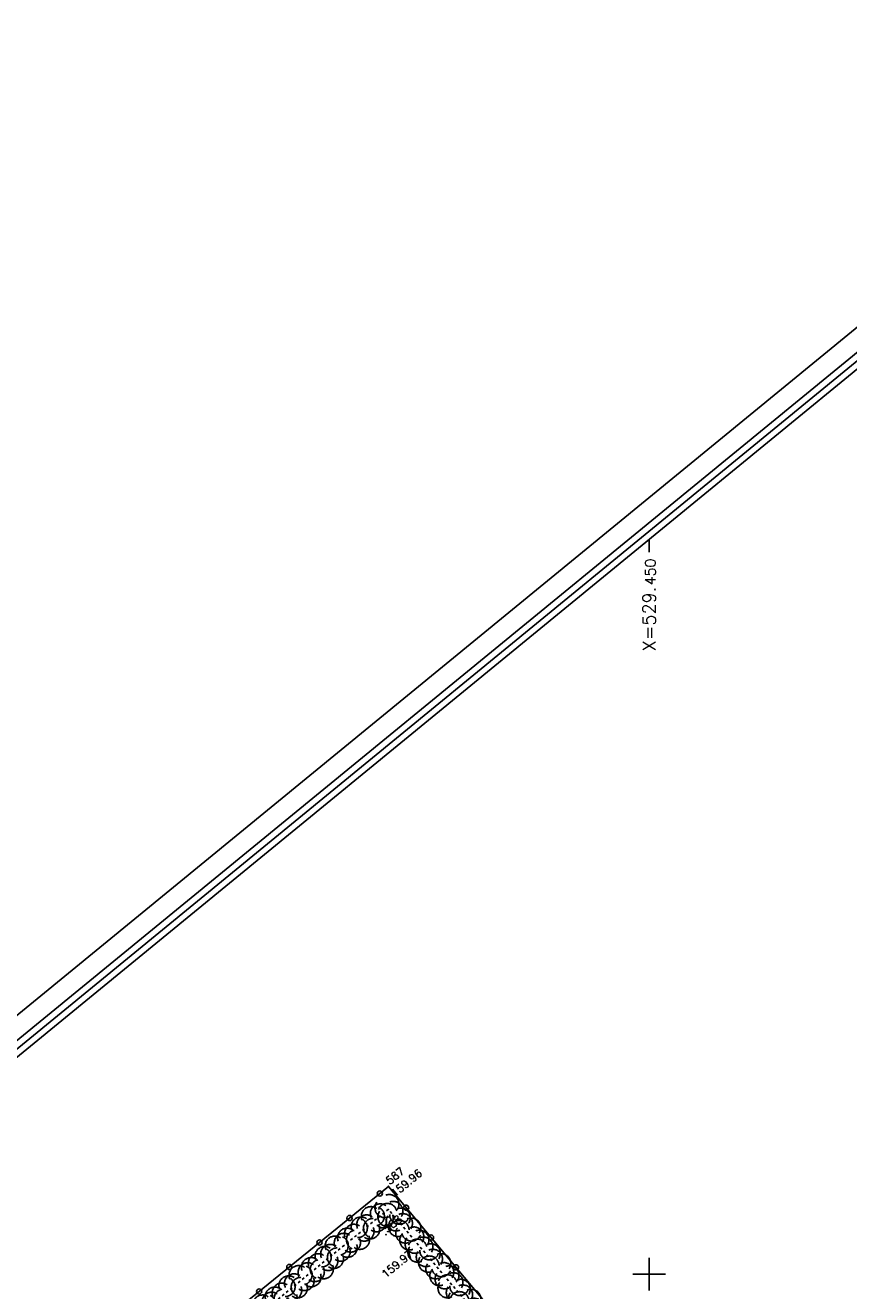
# Model space of a CAD drawing. Header units: feet. Extents: x 529188 to 529675, y 139816 to 140273.
# Tile 106 of 118: x 529426 to 529458, y 140174 to 140223. Entities that reach past the tile are written whole.
import ezdxf
from ezdxf.enums import TextEntityAlignment as Align

# ---------------------------------------------------------------- set-up
doc = ezdxf.new("R2010")
doc.units = ezdxf.units.FT
doc.header["$LTSCALE"] = 2
doc.header["$MEASUREMENT"] = 0
doc.header["$PDSIZE"] = 0.1
doc.linetypes.add('CACHEX2', pattern=[0.75, 0.5, -0.25])
doc.layers.get('0').update_dxf_attribs({"linetype": 'CONTINUOUS'})
for name, color, linetype in [('cadre250', 7, 'CONTINUOUS'), ('CARROYAGE', 7, 'CONTINUOUS'), ('CARROYAGE LAMBERT', 7, 'CONTINUOUS'), ('CLOTURE', 1, 'CONTINUOUS'), ('HAIE', 80, 'CACHEX2'), ('TOPOALT', 3, 'CONTINUOUS'), ('TOPOJIS', 7, 'CONTINUOUS'), ('TOPOJIS-GELE', 7, 'CONTINUOUS'), ('TOPOMAT', 142, 'CONTINUOUS')]:
    doc.layers.add(name, color=color, linetype=linetype)
doc.styles.get("Standard").update_dxf_attribs({"font": 'ROMANS.SHX'})

# ---------------------------------------------------------------- blocks, each defined once
blk = doc.blocks.new('TCPOINT')
at = {"color": 0}
blk.add_point((0, 0), dxfattribs=at)
at = {"layer": 'TOPOALT'}
blk.add_attdef('ALT', text='', height=0.3, dxfattribs=at).set_placement((0.1, -0.1), align=Align.TOP_LEFT)
at = {"layer": 'TOPOMAT'}
blk.add_attdef('MAT', (0.1, 0.1), '', height=0.3, dxfattribs=at)
blk = doc.blocks.new('HAIEBASE')
at = {"layer": 'HAIE'}
for centre, start, end in [((0.002, 0.141), 14.988, 164.4142), ((-0.223, 0.05), 14.988, 164.4142), ((-0.147, -0.129), 50.5983, 200.0244), ((0.078, 0.086), 243.6198, 27.2304), ((0.227, 0.05), 14.988, 164.4142), ((-0.23, -0.099), 196.6108, 340.2213), ((0.022, -0.064), 196.6108, 340.2213), ((0.223, -0.099), 196.6108, 340.2213)]:
    blk.add_arc(centre, 0.25, start, end, dxfattribs=at)
blk = doc.blocks.new('RONDCLOT')
at = {"layer": 'CLOTURE'}
blk.add_circle((0, 0), 0.1, dxfattribs=at)

msp = doc.modelspace()

# ---------------------------------------------------------------- linework, layer by layer
at = {"layer": 'cadre250', "flags": 128}
for points in [[(529227.588, 140022.756), (529532.841, 140272.877), (529675.446, 140098.839), (529330.55, 139816.237), (529234.372, 139933.616)], [(529228.064, 140022.176), (529532.737, 140271.821), (529674.39, 140098.944), (529330.655, 139817.292), (529234.952, 139934.091)], [(529228.222, 140021.983), (529532.702, 140271.47), (529674.038, 140098.979), (529330.69, 139817.644), (529235.145, 139934.249)], [(529228.38, 140021.79), (529532.667, 140271.118), (529673.686, 140099.014), (529330.725, 139817.996), (529235.339, 139934.408)]]:
    msp.add_lwpolyline(points, dxfattribs=at)
at = {"layer": 'CARROYAGE'}
for p, q in [((529450, 140203.382), (529450, 140202.882)), ((529450, 140174.375), (529450, 140175.625)), ((529449.375, 140175), (529450.625, 140175))]:
    msp.add_line(p, q, dxfattribs=at)
at = {"layer": 'CARROYAGE LAMBERT', "flags": 128}
msp.add_lwpolyline([(529369.4, 139849.686), (529673.686, 140099.014), (529532.667, 140271.118), (529228.38, 140021.79)], close=True, dxfattribs=at)
at = {"layer": 'CARROYAGE LAMBERT'}
msp.add_lwpolyline([(529369.4, 139849.686), (529673.686, 140099.014), (529532.667, 140271.118), (529228.38, 140021.79)], close=True, dxfattribs=at)
at = {"layer": 'CLOTURE', "flags": 128}
msp.add_lwpolyline([(529426.211, 140167.238), (529439.936, 140178.387), (529452.99, 140162.74)], dxfattribs=at)
at = {"layer": 'HAIE', "ltscale": 0.005, "flags": 128}
msp.add_lwpolyline([(529411.763, 140154.623), (529426.309, 140166.403), (529439.934, 140177.506), (529452.904, 140162.107), (529478.538, 140184.008), (529484.995, 140189.522)], dxfattribs=at)

# ---------------------------------------------------------------- block references
at = {"layer": 'CLOTURE'}
for p, rotation in [((529439.6, 140178.114), 39.08780934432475), ((529440.62, 140177.568), 309.8356782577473), ((529438.436, 140177.169), 39.08780934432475), ((529441.581, 140176.416), 309.8356782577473), ((529437.272, 140176.223), 39.08780934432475), ((529436.107, 140175.277), 39.08780934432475), ((529442.542, 140175.264), 309.8356782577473), ((529434.943, 140174.331), 39.08780934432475)]:
    msp.add_blockref('RONDCLOT', p, dxfattribs=dict(at, rotation=rotation))
at = {"layer": 'HAIE', "ltscale": 0.005, "xscale": 1.5, "yscale": 1.5, "zscale": 1.5}
for p, rotation in [((529439.396, 140177.067), 39.17461984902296), ((529440.067, 140177.348), 130.1082671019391), ((529440.647, 140176.66), 310.1082671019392), ((529438.699, 140176.499), 219.1746198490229), ((529438.001, 140175.93), 39.17461984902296), ((529441.227, 140175.971), 130.1082671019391), ((529437.303, 140175.362), 219.1746198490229), ((529441.806, 140175.283), 310.1082671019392), ((529436.605, 140174.793), 39.17461984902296), ((529442.386, 140174.595), 130.1082671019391), ((529435.908, 140174.225), 219.1746198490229), ((529435.21, 140173.656), 39.17461984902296), ((529442.966, 140173.906), 310.1082671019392)]:
    msp.add_blockref('HAIEBASE', p, dxfattribs=dict(at, rotation=rotation))
at = {"layer": 'TOPOJIS'}
ref = msp.add_blockref('TCPOINT', (529439.846, 140176.531, 159.967), dxfattribs=at)
ref.add_attrib('MAT', '588', (529439.896, 140176.581, 159.967), dxfattribs={"layer": 'TOPOMAT', "height": 0.3, "rotation": 39.3307})
ref.add_attrib('ALT', '159.97', dxfattribs={"layer": 'TOPOALT', "height": 0.3, "rotation": 39.3307}).set_placement((529439.634, 140175.066, 159.967), align=Align.TOP_LEFT)
at = {"layer": 'TOPOJIS-GELE'}
ref = msp.add_blockref('TCPOINT', (529439.936, 140178.387, 159.957), dxfattribs=at)
ref.add_attrib('MAT', '587', (529439.986, 140178.437, 159.957), dxfattribs={"layer": 'TOPOMAT', "height": 0.3, "rotation": 39.3307})
ref.add_attrib('ALT', '159.96', dxfattribs={"layer": 'TOPOALT', "height": 0.3, "rotation": 39.3307}).set_placement((529439.986, 140178.187, 159.957), align=Align.TOP_LEFT)

# ---------------------------------------------------------------- texts
at = {"layer": 'CARROYAGE LAMBERT'}
for s, height, p in [('450', 0.4, (529450.25, 140202.632)), ('X=529.', 0.5, (529450.25, 140201.546))]:
    msp.add_text(s, height=height, rotation=90, dxfattribs=at).set_placement(p, align=Align.RIGHT)

doc.saveas('drawing.dxf')
